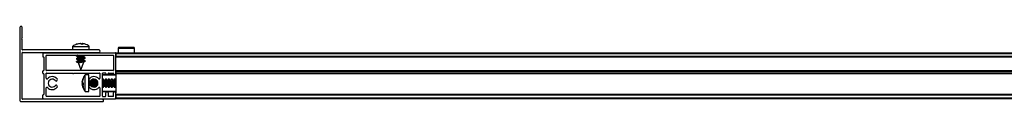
# Model space of a CAD drawing. Header units: millimetres. Extents: x 3199.52 to 3201.42, y 3037.58 to 3037.63.
# Tile 1 of 4: x 3199.5221 to 3199.9925, y 3037.5758 to 3037.6118. Entities that reach past the tile are written whole.
import ezdxf

# ---------------------------------------------------------------- set-up
doc = ezdxf.new("R2010")
doc.units = ezdxf.units.MM
doc.layers.add('SANINDUSA', color=3, linetype='Continuous')

msp = doc.modelspace()

# ---------------------------------------------------------------- linework, layer by layer
at = {"layer": 'SANINDUSA'}
for p, q in [((3199.52205618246, 3037.611203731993), (3199.52205618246, 3037.576403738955)), ((3199.523256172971, 3037.606356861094), (3199.523256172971, 3037.611203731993)), ((3199.523232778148, 3037.606292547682), (3199.523026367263, 3037.606046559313)), ((3199.523026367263, 3037.605660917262), (3199.523232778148, 3037.605414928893)), ((3199.523256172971, 3037.600603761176), (3199.523256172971, 3037.605350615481)), ((3199.547306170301, 3037.602227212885), (3199.547306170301, 3037.600503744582)), ((3199.547306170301, 3037.602227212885), (3199.555306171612, 3037.602227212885)), ((3199.549121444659, 3037.603224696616), (3199.550639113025, 3037.603558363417)), ((3199.549379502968, 3037.603224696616), (3199.549121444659, 3037.603224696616)), ((3199.549836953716, 3037.603224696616), (3199.549282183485, 3037.603224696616)), ((3199.550928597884, 3037.603558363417), (3199.549379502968, 3037.603224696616)), ((3199.551173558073, 3037.603558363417), (3199.549836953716, 3037.603224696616)), ((3199.551410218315, 3037.603224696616), (3199.550928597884, 3037.603558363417)), ((3199.551513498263, 3037.603440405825), (3199.551173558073, 3037.603558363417)), ((3199.551332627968, 3037.603315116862), (3199.55168374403, 3037.603558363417)), ((3199.552341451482, 3037.603224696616), (3199.551410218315, 3037.603224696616)), ((3199.551641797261, 3037.603216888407), (3199.55168374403, 3037.603558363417)), ((3199.55168374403, 3037.603558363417), (3199.551960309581, 3037.603498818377)), ((3199.551900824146, 3037.603224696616), (3199.551973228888, 3037.603558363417)), ((3199.551973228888, 3037.603558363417), (3199.552341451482, 3037.603224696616)), ((3199.553164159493, 3037.603296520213), (3199.551973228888, 3037.603558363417)), ((3199.55295546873, 3037.603365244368), (3199.552003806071, 3037.603552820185)), ((3199.553434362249, 3037.603224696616), (3199.553490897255, 3037.603224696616)), ((3199.555306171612, 3037.600503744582), (3199.555306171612, 3037.602227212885)), ((3199.523256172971, 3037.588453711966), (3199.523256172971, 3037.599203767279)), ((3199.55995616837, 3037.600503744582), (3199.523356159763, 3037.600503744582)), ((3199.523356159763, 3037.599303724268), (3199.55995616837, 3037.599303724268)), ((3199.533056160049, 3037.598853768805), (3199.533056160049, 3037.597453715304)), ((3199.533356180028, 3037.599153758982), (3199.567756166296, 3037.599153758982)), ((3199.53345616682, 3037.597153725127), (3199.533356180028, 3037.597153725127)), ((3199.533556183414, 3037.597053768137), (3199.533556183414, 3037.590753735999)), ((3199.534756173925, 3037.590753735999), (3199.534756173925, 3037.597853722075)), ((3199.534856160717, 3037.597953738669), (3199.566756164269, 3037.597953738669)), ((3199.549787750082, 3037.597953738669), (3199.549238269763, 3037.597529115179)), ((3199.549240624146, 3037.597514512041), (3199.549854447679, 3037.597297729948)), ((3199.549617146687, 3037.597953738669), (3199.54927455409, 3037.597729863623)), ((3199.549846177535, 3037.596703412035), (3199.54927455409, 3037.596329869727)), ((3199.549287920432, 3037.597590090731), (3199.549307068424, 3037.597582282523)), ((3199.549540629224, 3037.599303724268), (3199.549311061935, 3037.599153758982)), ((3199.54972304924, 3037.599303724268), (3199.549528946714, 3037.599153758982)), ((3199.549846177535, 3037.597303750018), (3199.549846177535, 3037.596574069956)), ((3199.553371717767, 3037.596792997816), (3199.552757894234, 3037.597009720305)), ((3199.552766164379, 3037.597604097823), (3199.553301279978, 3037.597953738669)), ((3199.552766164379, 3037.597003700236), (3199.552766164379, 3037.597719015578)), ((3199.552799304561, 3037.597734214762), (3199.553083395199, 3037.597953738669)), ((3199.552799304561, 3037.596334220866), (3199.553374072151, 3037.596778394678)), ((3199.552824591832, 3037.599153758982), (3199.553018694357, 3037.599303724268)), ((3199.552995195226, 3037.599153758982), (3199.553224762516, 3037.599303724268)), ((3199.553324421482, 3037.596717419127), (3199.55330527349, 3037.596725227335)), ((3199.566856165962, 3037.597853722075), (3199.566856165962, 3037.590753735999)), ((3199.568056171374, 3037.599153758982), (3201.376056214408, 3037.599153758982)), ((3199.568056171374, 3037.599153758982), (3199.568056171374, 3037.598853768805)), ((3199.568056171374, 3037.598853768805), (3201.376056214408, 3037.598853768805)), ((3199.568056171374, 3037.598853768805), (3199.568056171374, 3037.597453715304)), ((3199.568056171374, 3037.589253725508), (3199.568056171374, 3037.598853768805)), ((3201.376056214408, 3037.597453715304), (3199.568056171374, 3037.597453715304)), ((3201.376056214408, 3037.597153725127), (3199.568056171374, 3037.597153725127)), ((3201.376056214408, 3037.597053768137), (3199.568056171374, 3037.597053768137)), ((3199.569061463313, 3037.601258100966), (3199.569043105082, 3037.599153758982)), ((3199.576921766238, 3037.601258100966), (3199.569061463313, 3037.601258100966)), ((3199.576940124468, 3037.599153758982), (3199.576921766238, 3037.601258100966)), ((3199.549813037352, 3037.596573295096), (3199.549238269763, 3037.596129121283)), ((3199.549813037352, 3037.595173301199), (3199.549238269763, 3037.594729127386)), ((3199.549240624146, 3037.59611445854), (3199.549854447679, 3037.595897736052)), ((3199.549240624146, 3037.594714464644), (3199.549950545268, 3037.594463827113)), ((3199.549846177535, 3037.595303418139), (3199.54927455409, 3037.59492987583)), ((3199.549287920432, 3037.596190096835), (3199.549307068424, 3037.596182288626)), ((3199.549287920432, 3037.594790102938), (3199.549307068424, 3037.59478229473)), ((3199.549846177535, 3037.595903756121), (3199.549846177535, 3037.59517407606)), ((3199.549939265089, 3037.594467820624), (3199.54993992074, 3037.594466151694)), ((3199.54993992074, 3037.594466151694), (3199.551306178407, 3037.591003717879)), ((3199.551306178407, 3037.591003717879), (3199.552766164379, 3037.594703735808)), ((3199.552766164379, 3037.594703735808), (3199.551723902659, 3037.594703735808)), ((3199.553371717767, 3037.59539300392), (3199.552757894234, 3037.595609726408)), ((3199.552766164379, 3037.596204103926), (3199.553337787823, 3037.59657758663)), ((3199.552766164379, 3037.595603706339), (3199.552766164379, 3037.596319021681)), ((3199.552766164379, 3037.59480411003), (3199.553337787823, 3037.595177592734)), ((3199.552766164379, 3037.594703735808), (3199.552766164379, 3037.594919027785)), ((3199.552799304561, 3037.594934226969), (3199.553374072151, 3037.595378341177)), ((3199.553324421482, 3037.595317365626), (3199.55330527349, 3037.595325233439)), ((3199.523256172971, 3037.577103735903), (3199.523256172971, 3037.587853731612)), ((3199.533056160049, 3037.589453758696), (3199.533056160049, 3037.590353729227)), ((3199.533356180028, 3037.590653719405), (3199.53345616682, 3037.590653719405)), ((3199.53345616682, 3037.589153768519), (3199.533356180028, 3037.589153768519)), ((3199.533556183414, 3037.589053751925), (3199.533556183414, 3037.579253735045)), ((3199.534756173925, 3037.586958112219), (3199.534756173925, 3037.589353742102)), ((3199.566756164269, 3037.590653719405), (3199.534856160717, 3037.590653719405)), ((3199.534856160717, 3037.589453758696), (3199.547256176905, 3037.589453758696)), ((3199.547856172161, 3037.589453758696), (3199.560256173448, 3037.589453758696)), ((3199.553321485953, 3037.588608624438), (3199.553050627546, 3037.58828103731)), ((3199.555035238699, 3037.588653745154), (3199.553311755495, 3037.588653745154)), ((3199.553311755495, 3037.588570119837), (3199.553311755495, 3037.588653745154)), ((3199.553311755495, 3037.580653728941), (3199.553311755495, 3037.588570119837)), ((3199.555035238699, 3037.588570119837), (3199.555035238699, 3037.588653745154)), ((3199.555035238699, 3037.580653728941), (3199.555035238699, 3037.588570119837)), ((3199.560356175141, 3037.589353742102), (3199.560356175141, 3037.586958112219)), ((3199.561556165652, 3037.578453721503), (3199.561556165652, 3037.589353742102)), ((3199.568056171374, 3037.588453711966), (3199.561556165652, 3037.588453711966)), ((3199.563056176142, 3037.589453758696), (3199.561656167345, 3037.589453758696)), ((3199.568056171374, 3037.588653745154), (3199.561756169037, 3037.588653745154)), ((3199.563156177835, 3037.589253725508), (3199.563156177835, 3037.589353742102)), ((3199.564356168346, 3037.589353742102), (3199.564356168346, 3037.589253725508)), ((3199.564456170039, 3037.589453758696), (3199.566756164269, 3037.589453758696)), ((3199.566856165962, 3037.589253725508), (3199.566856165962, 3037.589353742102)), ((3199.568056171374, 3037.590753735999), (3201.376056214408, 3037.590753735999)), ((3199.568056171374, 3037.590653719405), (3201.376056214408, 3037.590653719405)), ((3199.568056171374, 3037.590353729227), (3201.376056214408, 3037.590353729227)), ((3199.568056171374, 3037.590353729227), (3199.568056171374, 3037.589453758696)), ((3201.376056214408, 3037.589453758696), (3199.568056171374, 3037.589453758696)), ((3199.568056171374, 3037.589253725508), (3199.568056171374, 3037.589153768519)), ((3201.376056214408, 3037.589153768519), (3199.568056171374, 3037.589153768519)), ((3199.568056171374, 3037.589053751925), (3199.568056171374, 3037.589153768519)), ((3201.376056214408, 3037.589053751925), (3199.568056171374, 3037.589053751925)), ((3199.568056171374, 3037.589053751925), (3199.568056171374, 3037.580053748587)), ((3199.551980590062, 3037.585294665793), (3199.552314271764, 3037.58684057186)), ((3199.552314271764, 3037.586834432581), (3199.551980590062, 3037.585268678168)), ((3199.552314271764, 3037.586644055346), (3199.551980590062, 3037.585074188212)), ((3199.551980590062, 3037.585111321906), (3199.552017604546, 3037.585286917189)), ((3199.552073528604, 3037.585250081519), (3199.551980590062, 3037.585268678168)), ((3199.552314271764, 3037.584822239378), (3199.551980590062, 3037.585111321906)), ((3199.551980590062, 3037.585111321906), (3199.552104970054, 3037.585092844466)), ((3199.551980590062, 3037.585074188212), (3199.552314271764, 3037.584692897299)), ((3199.551980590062, 3037.584828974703), (3199.552036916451, 3037.585062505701)), ((3199.552137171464, 3037.584895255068), (3199.551980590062, 3037.584478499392)), ((3199.552071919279, 3037.584585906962), (3199.551980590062, 3037.584828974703)), ((3199.552176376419, 3037.584817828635), (3199.551980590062, 3037.584828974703)), ((3199.551980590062, 3037.584734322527), (3199.552097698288, 3037.584367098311)), ((3199.551980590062, 3037.584233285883), (3199.552314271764, 3037.584614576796)), ((3199.5520490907, 3037.584311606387), (3199.551980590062, 3037.584573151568)), ((3199.552314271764, 3037.584485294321), (3199.551980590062, 3037.58419615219)), ((3199.551980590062, 3037.584478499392), (3199.552036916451, 3037.584244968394)), ((3199.552314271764, 3037.584278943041), (3199.551980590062, 3037.584233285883)), ((3199.552025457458, 3037.584022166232), (3199.551980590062, 3037.584233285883)), ((3199.552314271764, 3037.584082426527), (3199.551980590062, 3037.584012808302)), ((3199.552314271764, 3037.582473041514), (3199.551980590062, 3037.584038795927)), ((3199.551980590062, 3037.584012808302), (3199.552314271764, 3037.582466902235)), ((3199.552314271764, 3037.583746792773), (3199.551980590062, 3037.584012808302)), ((3199.552073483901, 3037.583755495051), (3199.552314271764, 3037.582613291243)), ((3199.552087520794, 3037.584035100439), (3199.552314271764, 3037.583094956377)), ((3199.552314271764, 3037.58684057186), (3199.552314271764, 3037.586644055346)), ((3199.552314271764, 3037.584692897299), (3199.552314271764, 3037.583746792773)), ((3199.552314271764, 3037.584614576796), (3199.552314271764, 3037.584692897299)), ((3199.552314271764, 3037.583094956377), (3199.552314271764, 3037.582808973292)), ((3199.555035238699, 3037.582993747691), (3199.555036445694, 3037.5830156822)), ((3199.555235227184, 3037.585806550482), (3199.555235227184, 3037.583500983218)), ((3199.556541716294, 3037.583047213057), (3199.556623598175, 3037.583193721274)), ((3199.5565905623, 3037.583193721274), (3199.557261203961, 3037.583193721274)), ((3199.556607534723, 3037.583007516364), (3199.556697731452, 3037.583193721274)), ((3199.55670926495, 3037.586113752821), (3199.556618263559, 3037.58630609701)), ((3199.556635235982, 3037.58607703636), (3199.556681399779, 3037.586094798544)), ((3199.557346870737, 3037.586113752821), (3199.556681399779, 3037.586113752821)), ((3199.556717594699, 3037.582948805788), (3199.55681025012, 3037.583193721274)), ((3199.556821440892, 3037.586113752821), (3199.556729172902, 3037.586364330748)), ((3199.557149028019, 3037.583193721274), (3199.557304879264, 3037.582770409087)), ((3199.557321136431, 3037.586539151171), (3199.557160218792, 3037.586113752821)), ((3199.557229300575, 3037.583261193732), (3199.557468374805, 3037.582755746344)), ((3199.557485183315, 3037.586552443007), (3199.557240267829, 3037.586046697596)), ((3199.557592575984, 3037.586553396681), (3199.557314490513, 3037.586055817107)), ((3199.557785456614, 3037.582767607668), (3199.558023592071, 3037.583193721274)), ((3199.557899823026, 3037.582785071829), (3199.558097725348, 3037.583193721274)), ((3199.558109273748, 3037.586113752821), (3199.557917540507, 3037.586519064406)), ((3199.557990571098, 3037.583193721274), (3199.558661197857, 3037.583193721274)), ((3199.558035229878, 3037.58607703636), (3199.558081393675, 3037.586094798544)), ((3199.558070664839, 3037.582824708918), (3199.558210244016, 3037.583193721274)), ((3199.558746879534, 3037.586113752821), (3199.558081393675, 3037.586113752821)), ((3199.558221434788, 3037.586113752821), (3199.558087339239, 3037.586477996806)), ((3199.558549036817, 3037.583193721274), (3199.558596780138, 3037.583064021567)), ((3199.558606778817, 3037.586236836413), (3199.558560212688, 3037.586113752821)), ((3199.558629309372, 3037.583261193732), (3199.558691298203, 3037.583130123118)), ((3199.558700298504, 3037.586170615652), (3199.558640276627, 3037.586046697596)), ((3199.558754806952, 3037.586127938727), (3199.55871448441, 3037.586055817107)), ((3199.560155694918, 3037.582632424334), (3199.560165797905, 3037.582605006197)), ((3199.560179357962, 3037.586693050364), (3199.56017548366, 3037.58668285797)), ((3199.560223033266, 3037.582596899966), (3199.560223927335, 3037.582598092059)), ((3199.561852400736, 3037.586660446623), (3199.561556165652, 3037.586130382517)), ((3199.5617338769, 3037.586652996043), (3199.561556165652, 3037.586286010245)), ((3199.561556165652, 3037.58299297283), (3199.561716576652, 3037.582653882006)), ((3199.561918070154, 3037.582647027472), (3199.562223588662, 3037.583193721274)), ((3199.56203659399, 3037.582654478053), (3199.56229773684, 3037.583193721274)), ((3199.562309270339, 3037.586113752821), (3199.562053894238, 3037.586653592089)), ((3199.562190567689, 3037.583193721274), (3199.562861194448, 3037.583193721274)), ((3199.56223524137, 3037.58607703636), (3199.562281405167, 3037.586094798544)), ((3199.562946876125, 3037.586113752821), (3199.562281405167, 3037.586113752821)), ((3199.562829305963, 3037.583261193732), (3199.563116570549, 3037.582653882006)), ((3199.563133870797, 3037.586652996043), (3199.562840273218, 3037.586046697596)), ((3199.563252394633, 3037.586660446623), (3199.562914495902, 3037.586055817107)), ((3199.56331806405, 3037.582647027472), (3199.563623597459, 3037.583193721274)), ((3199.563436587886, 3037.582654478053), (3199.563697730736, 3037.583193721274)), ((3199.563709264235, 3037.586113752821), (3199.563453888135, 3037.586653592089)), ((3199.563590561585, 3037.583193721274), (3199.564261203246, 3037.583193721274)), ((3199.563635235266, 3037.58607703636), (3199.563681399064, 3037.586094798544)), ((3199.564346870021, 3037.586113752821), (3199.563681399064, 3037.586113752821)), ((3199.56422929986, 3037.583261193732), (3199.564516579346, 3037.582653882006)), ((3199.564533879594, 3037.586652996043), (3199.564240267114, 3037.586046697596)), ((3199.564652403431, 3037.586660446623), (3199.564314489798, 3037.586055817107)), ((3199.564718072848, 3037.582647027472), (3199.565023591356, 3037.583193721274)), ((3199.564836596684, 3037.582654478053), (3199.565097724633, 3037.583193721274)), ((3199.565109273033, 3037.586113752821), (3199.564853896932, 3037.586653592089)), ((3199.564990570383, 3037.583193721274), (3199.565661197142, 3037.583193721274)), ((3199.565035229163, 3037.58607703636), (3199.56508139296, 3037.586094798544)), ((3199.565746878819, 3037.586113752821), (3199.56508139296, 3037.586113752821)), ((3199.565629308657, 3037.583261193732), (3199.565916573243, 3037.582653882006)), ((3199.565933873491, 3037.586652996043), (3199.565640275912, 3037.586046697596)), ((3199.566052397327, 3037.586660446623), (3199.565714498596, 3037.586055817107)), ((3199.566118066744, 3037.582647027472), (3199.566423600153, 3037.583193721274)), ((3199.566236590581, 3037.582654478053), (3199.56649773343, 3037.583193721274)), ((3199.566509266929, 3037.586113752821), (3199.566253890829, 3037.586653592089)), ((3199.566390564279, 3037.583193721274), (3199.56706120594, 3037.583193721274)), ((3199.56643523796, 3037.58607703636), (3199.566481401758, 3037.586094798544)), ((3199.567146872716, 3037.586113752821), (3199.566481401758, 3037.586113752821)), ((3199.567029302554, 3037.583261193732), (3199.56731658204, 3037.582653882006)), ((3199.567333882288, 3037.586652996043), (3199.567040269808, 3037.586046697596)), ((3199.567452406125, 3037.586660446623), (3199.567114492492, 3037.586055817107)), ((3199.567518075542, 3037.582647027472), (3199.56782359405, 3037.583193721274)), ((3199.567636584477, 3037.582654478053), (3199.567897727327, 3037.583193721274)), ((3199.567909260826, 3037.586113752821), (3199.567653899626, 3037.586653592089)), ((3199.567790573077, 3037.583193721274), (3199.568056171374, 3037.583193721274)), ((3199.567835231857, 3037.58607703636), (3199.567881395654, 3037.586094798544)), ((3199.568056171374, 3037.586113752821), (3199.567881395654, 3037.586113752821)), ((3199.533056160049, 3037.577453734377), (3199.533056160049, 3037.578853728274)), ((3199.533356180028, 3037.579153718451), (3199.53345616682, 3037.579153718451)), ((3199.534756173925, 3037.578453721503), (3199.534756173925, 3037.582349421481)), ((3199.560256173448, 3037.578353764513), (3199.534856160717, 3037.578353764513)), ((3199.552963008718, 3037.581191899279), (3199.553299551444, 3037.580720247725)), ((3199.553311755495, 3037.580653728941), (3199.555035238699, 3037.580653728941)), ((3199.560356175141, 3037.582349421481), (3199.560356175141, 3037.578453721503)), ((3199.561556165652, 3037.580853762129), (3199.568056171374, 3037.580853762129)), ((3199.561656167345, 3037.578353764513), (3199.563056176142, 3037.578353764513)), ((3199.561756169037, 3037.580653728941), (3199.568056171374, 3037.580653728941)), ((3199.563156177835, 3037.578453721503), (3199.563156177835, 3037.580053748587)), ((3199.564356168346, 3037.580053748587), (3199.564356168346, 3037.578453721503)), ((3199.566756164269, 3037.578353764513), (3199.564456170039, 3037.578353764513)), ((3199.566856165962, 3037.578453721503), (3199.566856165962, 3037.580053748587)), ((3199.568056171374, 3037.577453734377), (3199.568056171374, 3037.580053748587)), ((3199.568056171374, 3037.579253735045), (3201.376056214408, 3037.579253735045)), ((3201.376056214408, 3037.579153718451), (3199.568056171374, 3037.579153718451)), ((3201.376056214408, 3037.578853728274), (3199.568056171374, 3037.578853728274)), ((3199.568056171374, 3037.578853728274), (3199.568056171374, 3037.577453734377)), ((3199.561756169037, 3037.575803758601), (3199.522656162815, 3037.575803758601)), ((3199.56145617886, 3037.577003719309), (3199.523356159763, 3037.577003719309)), ((3199.533356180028, 3037.5771537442), (3199.567756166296, 3037.5771537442)), ((3199.562056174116, 3037.576103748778), (3199.562056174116, 3037.576403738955)), ((3201.376056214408, 3037.577453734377), (3199.568056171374, 3037.577453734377)), ((3199.568056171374, 3037.577453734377), (3199.568056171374, 3037.5771537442)), ((3201.376056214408, 3037.5771537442), (3199.568056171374, 3037.5771537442))]:
    msp.add_line(p, q, dxfattribs=at)
at = {"layer": 'SANINDUSA', "flags": 128}
for points in [[(3199.549287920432, 3037.597590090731), (3199.549249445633, 3037.597609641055), (3199.549262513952, 3037.597721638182), (3199.549586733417, 3037.597853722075), (3199.549697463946, 3037.597884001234)], [(3199.549315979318, 3037.599153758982), (3199.549586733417, 3037.599253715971), (3199.549697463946, 3037.599283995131)], [(3199.551668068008, 3037.596803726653), (3199.55110115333, 3037.596710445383), (3199.550557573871, 3037.596630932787), (3199.550122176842, 3037.59657770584), (3199.549862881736, 3037.596558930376), (3199.549820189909, 3037.59657770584), (3199.549846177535, 3037.596588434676)], [(3199.551264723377, 3037.599153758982), (3199.551866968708, 3037.599253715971), (3199.552150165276, 3037.599303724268)], [(3199.552766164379, 3037.597680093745), (3199.552771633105, 3037.597676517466), (3199.552766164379, 3037.597604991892)], [(3199.553304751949, 3037.596724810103), (3199.55336289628, 3037.596697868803), (3199.553349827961, 3037.596585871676), (3199.553337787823, 3037.59657758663)], [(3199.549287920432, 3037.596190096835), (3199.549249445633, 3037.596209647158), (3199.549262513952, 3037.596321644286), (3199.549586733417, 3037.596453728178), (3199.549697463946, 3037.596483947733)], [(3199.549287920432, 3037.594790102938), (3199.549249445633, 3037.594809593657), (3199.549262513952, 3037.594921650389), (3199.549586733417, 3037.595053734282), (3199.549697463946, 3037.595083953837)], [(3199.551668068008, 3037.595403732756), (3199.55110115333, 3037.595310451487), (3199.550557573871, 3037.595230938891), (3199.550122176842, 3037.595177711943), (3199.549862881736, 3037.59515893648), (3199.549820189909, 3037.595177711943), (3199.549846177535, 3037.595188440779)], [(3199.552766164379, 3037.596280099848), (3199.552771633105, 3037.596276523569), (3199.552766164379, 3037.596204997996)], [(3199.552766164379, 3037.594880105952), (3199.552771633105, 3037.594876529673), (3199.552766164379, 3037.594805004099)], [(3199.553304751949, 3037.595324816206), (3199.55336289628, 3037.595297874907), (3199.553349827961, 3037.595185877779), (3199.553337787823, 3037.595177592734)], [(3199.557340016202, 3037.586252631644), (3199.557340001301, 3037.586264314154), (3199.55735089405, 3037.586542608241)], [(3199.557342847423, 3037.582765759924), (3199.557340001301, 3037.582892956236), (3199.557342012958, 3037.583022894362)], [(3199.557426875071, 3037.586256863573), (3199.557441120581, 3037.586335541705), (3199.557494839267, 3037.58655274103)], [(3199.560223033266, 3037.582596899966), (3199.560166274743, 3037.582603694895), (3199.560158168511, 3037.582631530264)], [(3199.560175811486, 3037.586682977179), (3199.560241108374, 3037.58672636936), (3199.560243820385, 3037.586723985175)], [(3199.561556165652, 3037.584874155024), (3199.561566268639, 3037.585051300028), (3199.561641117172, 3037.585809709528), (3199.561753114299, 3037.586392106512), (3199.561885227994, 3037.586709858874), (3199.562017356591, 3037.586714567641), (3199.562053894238, 3037.586653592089)], [(3199.561918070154, 3037.582647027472), (3199.561885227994, 3037.582597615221), (3199.561753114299, 3037.582592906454), (3199.561641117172, 3037.582901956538), (3199.561566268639, 3037.583477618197), (3199.561556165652, 3037.583630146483)], [(3199.561626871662, 3037.586256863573), (3199.561641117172, 3037.586335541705), (3199.561753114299, 3037.586688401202), (3199.561885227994, 3037.58673149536), (3199.561895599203, 3037.586721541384)], [(3199.56203659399, 3037.582654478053), (3199.562017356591, 3037.582619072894), (3199.561885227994, 3037.582575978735), (3199.561874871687, 3037.582585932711)], [(3199.56331806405, 3037.582647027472), (3199.563285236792, 3037.582597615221), (3199.563153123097, 3037.582592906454), (3199.563041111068, 3037.582901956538), (3199.562966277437, 3037.583477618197), (3199.562939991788, 3037.584232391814), (3199.562966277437, 3037.585051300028), (3199.563041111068, 3037.585809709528), (3199.563153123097, 3037.586392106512), (3199.563285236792, 3037.586709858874), (3199.563417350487, 3037.586714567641), (3199.563453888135, 3037.586653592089)], [(3199.563026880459, 3037.586256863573), (3199.563041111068, 3037.586335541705), (3199.563153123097, 3037.586688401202), (3199.563285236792, 3037.58673149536), (3199.563339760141, 3037.586657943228)], [(3199.563436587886, 3037.582654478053), (3199.563417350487, 3037.582619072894), (3199.563285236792, 3037.582575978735), (3199.563274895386, 3037.582585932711)], [(3199.564718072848, 3037.582647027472), (3199.564685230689, 3037.582597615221), (3199.564553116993, 3037.582592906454), (3199.564441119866, 3037.582901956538), (3199.564366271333, 3037.583477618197), (3199.564340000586, 3037.584232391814), (3199.564366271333, 3037.585051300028), (3199.564441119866, 3037.585809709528), (3199.564553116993, 3037.586392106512), (3199.564685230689, 3037.586709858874), (3199.564817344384, 3037.586714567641), (3199.564853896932, 3037.586653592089)], [(3199.564426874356, 3037.586256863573), (3199.564441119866, 3037.586335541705), (3199.564553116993, 3037.586688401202), (3199.564685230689, 3037.58673149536), (3199.564695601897, 3037.586721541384)], [(3199.564836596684, 3037.582654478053), (3199.564817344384, 3037.582619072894), (3199.564685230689, 3037.582575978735), (3199.56467485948, 3037.582585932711)], [(3199.566118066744, 3037.582647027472), (3199.566085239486, 3037.582597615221), (3199.56595311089, 3037.582592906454), (3199.565841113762, 3037.582901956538), (3199.565766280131, 3037.583477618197), (3199.565739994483, 3037.584232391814), (3199.565766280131, 3037.585051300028), (3199.565841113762, 3037.585809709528), (3199.56595311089, 3037.586392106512), (3199.566085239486, 3037.586709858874), (3199.566217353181, 3037.586714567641), (3199.566253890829, 3037.586653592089)], [(3199.565826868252, 3037.586256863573), (3199.565841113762, 3037.586335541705), (3199.56595311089, 3037.586688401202), (3199.566085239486, 3037.58673149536), (3199.566095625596, 3037.586721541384)], [(3199.566236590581, 3037.582654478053), (3199.566217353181, 3037.582619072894), (3199.566085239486, 3037.582575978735), (3199.566074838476, 3037.582585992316)], [(3199.567518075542, 3037.582647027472), (3199.567485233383, 3037.582597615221), (3199.567353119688, 3037.582592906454), (3199.567241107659, 3037.582901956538), (3199.567166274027, 3037.583477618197), (3199.56714000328, 3037.584232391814), (3199.567166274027, 3037.585051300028), (3199.567241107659, 3037.585809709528), (3199.567353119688, 3037.586392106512), (3199.567485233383, 3037.586709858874), (3199.567617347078, 3037.586714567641), (3199.567653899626, 3037.586653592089)], [(3199.56722687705, 3037.586256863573), (3199.567241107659, 3037.586335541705), (3199.567353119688, 3037.586688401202), (3199.567485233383, 3037.58673149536), (3199.567495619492, 3037.586721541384)], [(3199.567636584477, 3037.582654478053), (3199.567617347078, 3037.582619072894), (3199.567485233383, 3037.582575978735), (3199.567474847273, 3037.582585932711)]]:
    msp.add_lwpolyline(points, dxfattribs=at)
at = {"layer": 'SANINDUSA'}
for centre, radius, start, end in [((3199.522656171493, 3037.611203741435), 0.0006000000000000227, 0, 180), ((3199.523256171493, 3037.605853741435), 0.0002999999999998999, 139.9999999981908, 220.0000000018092), ((3199.523156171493, 3037.606356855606), 0.0001000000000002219, 319.9999999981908, 0), ((3199.523156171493, 3037.605350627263), 9.999999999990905e-05, 0, 40.00000000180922), ((3199.569561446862, 3037.601253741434), 0.0005000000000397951, 90, 179.5000000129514), ((3199.576421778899, 3037.601253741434), 0.000500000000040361, 0.4999999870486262, 90), ((3199.523356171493, 3037.600603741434), 0.0001000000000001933, 180, 270), ((3199.523356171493, 3037.599203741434), 0.0001000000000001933, 90, 180), ((3199.533356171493, 3037.598853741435), 0.0003000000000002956, 90, 180), ((3199.533356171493, 3037.597453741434), 0.0003000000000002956, 180, 270), ((3199.533456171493, 3037.597053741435), 9.999999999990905e-05, 0, 90), ((3199.534856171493, 3037.597853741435), 0.0001000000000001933, 90, 180), ((3199.548560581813, 3037.614750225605), 0.01723443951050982, 272.2535500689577, 282.9442406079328), ((3199.548994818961, 3037.610844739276), 0.01471763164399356, 270.9477978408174, 287.300998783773), ((3199.551137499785, 3037.602863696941), 0.005391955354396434, 276.2435599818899, 287.9508337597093), ((3199.559956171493, 3037.599903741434), 0.000600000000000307, 270, 90), ((3199.566756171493, 3037.597853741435), 0.0001000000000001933, 0, 90), ((3199.567756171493, 3037.598853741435), 0.0003000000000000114, 0, 90), ((3199.548994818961, 3037.60944474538), 0.01471763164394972, 270.9477978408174, 287.300998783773), ((3199.551137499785, 3037.601463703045), 0.005391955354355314, 276.2435599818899, 287.9508337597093), ((3199.551139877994, 3037.600052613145), 0.005380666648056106, 276.2312359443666, 287.9631578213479), ((3199.523381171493, 3037.588153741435), 0.0003250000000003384, 112.6198649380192, 247.3801350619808), ((3199.533356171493, 3037.590353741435), 0.0003000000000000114, 90, 180), ((3199.533356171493, 3037.589453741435), 0.0003000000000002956, 180, 270), ((3199.533456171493, 3037.590753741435), 0.0001000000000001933, 270, 0), ((3199.533456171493, 3037.589053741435), 0.0001000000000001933, 0, 90), ((3199.534856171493, 3037.590753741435), 9.999999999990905e-05, 180, 270), ((3199.534856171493, 3037.589353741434), 0.0001000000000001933, 90, 180), ((3199.537556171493, 3037.584653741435), 0.003100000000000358, 39.79181950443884, 137.3320744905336), ((3199.547556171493, 3037.589578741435), 0.0003249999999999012, 202.6198649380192, 337.3801350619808), ((3199.557556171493, 3037.584653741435), 0.003100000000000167, 42.66792550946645, 140.2081804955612), ((3199.560256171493, 3037.589353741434), 0.0001000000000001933, 0, 90), ((3199.561656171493, 3037.589353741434), 0.0001000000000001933, 90, 180), ((3199.561756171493, 3037.588453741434), 0.0002000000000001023, 90, 180), ((3199.563056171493, 3037.589353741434), 0.0001000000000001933, 0, 90), ((3199.563756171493, 3037.589253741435), 0.0006000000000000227, 180, 0), ((3199.564456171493, 3037.589353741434), 9.999999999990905e-05, 90, 180), ((3199.566756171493, 3037.590753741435), 0.0001000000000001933, 270, 0), ((3199.566756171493, 3037.589353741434), 0.0001000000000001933, 0, 90), ((3199.567456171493, 3037.589253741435), 0.0006000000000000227, 180, 0), ((3199.535056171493, 3037.586958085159), 0.0003000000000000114, 180, 317.3320744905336), ((3199.535056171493, 3037.58234939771), 0.0003000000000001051, 42.66792550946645, 180), ((3199.537556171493, 3037.584653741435), 0.003100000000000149, 222.6679255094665, 320.2081804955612), ((3199.537556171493, 3037.584653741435), 0.001899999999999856, 39.79181950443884, 320.2081804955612), ((3199.539477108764, 3037.586253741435), 0.0006000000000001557, 219.7918195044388, 39.79181950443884), ((3199.539477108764, 3037.583053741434), 0.0006000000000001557, 320.2081804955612, 140.2081804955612), ((3199.555635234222, 3037.586253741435), 0.0006000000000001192, 140.2081804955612, 320.2081804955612), ((3199.555635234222, 3037.583053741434), 0.0005999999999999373, 39.79181950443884, 219.7918195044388), ((3199.557556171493, 3037.584653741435), 0.003100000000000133, 219.7918195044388, 317.3320744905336), ((3199.567527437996, 3037.584271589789), 0.0115888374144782, 172.3607650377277, 183.5310187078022), ((3199.557556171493, 3037.584653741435), 0.001900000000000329, 219.7918195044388, 140.2081804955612), ((3199.560022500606, 3037.58460718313), 0.003692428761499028, 156.5422825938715, 202.5072314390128), ((3199.565417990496, 3037.584393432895), 0.008106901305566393, 164.5494987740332, 191.6576163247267), ((3199.561422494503, 3037.58460718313), 0.003692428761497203, 156.5422825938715, 202.5072314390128), ((3199.569402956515, 3037.58430821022), 0.01066756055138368, 170.7527359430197, 185.9058058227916), ((3199.566840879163, 3037.58439308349), 0.007652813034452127, 171.8173582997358, 184.9976619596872), ((3199.560056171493, 3037.586958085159), 0.0003000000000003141, 222.6679255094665, 0), ((3199.560056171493, 3037.58234939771), 0.0003000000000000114, 0, 137.3320744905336), ((3199.565622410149, 3037.584607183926), 0.003692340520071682, 156.5417018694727, 202.5078121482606), ((3199.567022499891, 3037.58460718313), 0.003692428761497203, 156.5422825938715, 202.5072314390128), ((3199.568422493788, 3037.58460718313), 0.003692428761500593, 156.5422825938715, 202.5072314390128), ((3199.569822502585, 3037.58460718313), 0.003692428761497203, 156.5422825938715, 202.5072314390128), ((3199.571222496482, 3037.58460718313), 0.003692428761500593, 156.5422825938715, 202.5072314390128), ((3199.533356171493, 3037.578853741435), 0.0003000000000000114, 90, 180), ((3199.533456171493, 3037.579253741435), 0.0001000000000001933, 270, 0), ((3199.534856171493, 3037.578453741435), 9.999999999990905e-05, 180, 270), ((3199.560256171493, 3037.578453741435), 0.0001000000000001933, 270, 0), ((3199.561756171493, 3037.580853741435), 0.0002000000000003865, 180, 270), ((3199.561656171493, 3037.578453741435), 0.0001000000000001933, 180, 270), ((3199.563056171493, 3037.578453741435), 9.999999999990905e-05, 270, 0), ((3199.563756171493, 3037.580053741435), 0.0006000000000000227, 0, 180), ((3199.564456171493, 3037.578453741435), 0.0001000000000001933, 180, 270), ((3199.566756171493, 3037.578453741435), 0.0001000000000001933, 270, 0), ((3199.567456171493, 3037.580053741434), 0.0006000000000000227, 0, 180), ((3199.522656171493, 3037.576403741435), 0.0006000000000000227, 180, 270), ((3199.523356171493, 3037.577103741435), 0.0001000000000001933, 180, 270), ((3199.533356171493, 3037.577453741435), 0.0003000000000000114, 180, 270), ((3199.561456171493, 3037.576403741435), 0.0006000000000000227, 0, 90), ((3199.561756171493, 3037.576103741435), 0.0003000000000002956, 270, 0), ((3199.567756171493, 3037.577453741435), 0.0003000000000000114, 270, 0)]:
    msp.add_arc(centre, radius, start, end, dxfattribs=at)
for centre, major_axis, ratio, start_param, end_param in [((3199.551306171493, 3037.596808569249), (0.001459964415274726, 0.0002349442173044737), 0.04338662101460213, 3.13461079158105, 4.955894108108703), ((3199.551306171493, 3037.595408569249), (0.001459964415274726, 0.0002349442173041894), 0.04338662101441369, 3.134610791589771, 4.955894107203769), ((3199.556640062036, 3037.584653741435), (5.08459504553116e-05, 0.00145997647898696), 0.1629901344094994, 0.2303488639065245, 3.147268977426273), ((3199.558040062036, 3037.584653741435), (5.084595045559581e-05, 0.001459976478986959), 0.1629901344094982, 0.2303488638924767, 3.147268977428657), ((3199.559440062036, 3037.584653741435), (5.084595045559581e-05, 0.001459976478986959), 0.1629901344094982, 0.9809330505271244, 2.251006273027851), ((3199.562240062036, 3037.584653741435), (5.084595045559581e-05, 0.001459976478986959), 0.1629901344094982, 0.2303488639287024, 3.147268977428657), ((3199.563640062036, 3037.584653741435), (5.084595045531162e-05, 0.001459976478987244), 0.1629901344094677, 0.2303488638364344, 3.147268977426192), ((3199.565040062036, 3037.584653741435), (5.084595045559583e-05, 0.001459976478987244), 0.1629901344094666, 0.2303488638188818, 3.147268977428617), ((3199.566440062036, 3037.584653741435), (5.084595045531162e-05, 0.001459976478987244), 0.1629901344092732, 0.2303488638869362, 3.147268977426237), ((3199.567840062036, 3037.584653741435), (5.084595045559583e-05, 0.001459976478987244), 0.1629901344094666, 0.2303488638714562, 3.147268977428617)]:
    msp.add_ellipse(centre, major_axis=major_axis, ratio=ratio, start_param=start_param, end_param=end_param, dxfattribs=at)
for points, knots in [([(3199.549108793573, 3037.603186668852), (3199.548833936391, 3037.603091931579), (3199.54819950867, 3037.602873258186), (3199.547660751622, 3037.60247080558), (3199.547355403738, 3037.602242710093)], [0, 0, 0, 0, 0.4332364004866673, 1, 1, 1, 1]), ([(3199.549154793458, 3037.603224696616), (3199.549116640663, 3037.603216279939), (3199.548960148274, 3037.603181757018), (3199.548822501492, 3037.603096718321), (3199.548718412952, 3037.603032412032)], [0, 0, 0, 0, 0.2437996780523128, 1, 1, 1, 1]), ([(3199.555272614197, 3037.60221725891), (3199.555116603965, 3037.60234413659), (3199.554630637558, 3037.602739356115), (3199.553908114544, 3037.603112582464), (3199.553330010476, 3037.603257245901), (3199.553164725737, 3037.603298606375)], [0, 0, 0, 0, 0.2524133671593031, 0.786258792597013, 1, 1, 1, 1]), ([(3199.576421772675, 3037.601753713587), (3199.576375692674, 3037.601753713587), (3199.576304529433, 3037.601753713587), (3199.575877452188, 3037.601753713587), (3199.575434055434, 3037.601753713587), (3199.574888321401, 3037.601753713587), (3199.574088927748, 3037.601753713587), (3199.57299161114, 3037.601753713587), (3199.57189411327, 3037.601753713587), (3199.571094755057, 3037.601753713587), (3199.5705489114, 3037.601753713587), (3199.570105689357, 3037.601753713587), (3199.569678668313, 3037.601753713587), (3199.569607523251, 3037.601753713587), (3199.569561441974, 3037.601753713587)], [0, 0, 0, 0, 0.1197194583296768, 0.1848876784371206, 0.2499998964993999, 0.3151631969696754, 0.3802786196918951, 0.4999999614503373, 0.6197226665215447, 0.6848865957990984, 0.7500000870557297, 0.8151642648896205, 0.8802802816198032, 1, 1, 1, 1]), ([(3199.549855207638, 3037.597299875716), (3199.54986582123, 3037.597297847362), (3199.549891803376, 3037.597292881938), (3199.550059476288, 3037.59730148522), (3199.550367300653, 3037.597329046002), (3199.550798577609, 3037.597377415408), (3199.551273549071, 3037.597437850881), (3199.551578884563, 3037.597482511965), (3199.551723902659, 3037.597503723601)], [0, 0, 0, 0, 0.1091268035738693, 0.2671431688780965, 0.4534651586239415, 0.6406026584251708, 0.8293054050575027, 1, 1, 1, 1]), ([(3199.551668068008, 3037.596803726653), (3199.551824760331, 3037.596827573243), (3199.552138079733, 3037.596875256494), (3199.55249766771, 3037.596936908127), (3199.552729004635, 3037.596983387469), (3199.552748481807, 3037.596997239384), (3199.552757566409, 3037.597003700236)], [0, 0, 0, 0, 0.259003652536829, 0.5178994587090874, 0.7751371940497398, 0.9999999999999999, 0.9999999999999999, 0.9999999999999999, 0.9999999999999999]), ([(3199.549855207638, 3037.595899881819), (3199.54986582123, 3037.595897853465), (3199.549891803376, 3037.595892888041), (3199.550059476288, 3037.595901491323), (3199.550367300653, 3037.595929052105), (3199.550798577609, 3037.595977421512), (3199.551273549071, 3037.596037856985), (3199.551578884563, 3037.596082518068), (3199.551723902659, 3037.596103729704)], [0, 0, 0, 0, 0.1091268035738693, 0.2671431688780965, 0.4534651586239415, 0.6406026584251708, 0.8293054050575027, 1, 1, 1, 1]), ([(3199.549951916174, 3037.59446764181), (3199.549950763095, 3037.594466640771), (3199.549939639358, 3037.594456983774), (3199.55007374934, 3037.594463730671), (3199.550348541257, 3037.594489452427), (3199.550753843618, 3037.59454207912), (3199.55123186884, 3037.5946144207), (3199.551558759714, 3037.594673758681), (3199.551723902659, 3037.594703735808)], [0, 0, 0, 0, 0.02239102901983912, 0.2160057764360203, 0.408598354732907, 0.602344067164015, 0.799107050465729, 1, 1, 1, 1]), ([(3199.551668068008, 3037.595403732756), (3199.551824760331, 3037.595427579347), (3199.552138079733, 3037.595475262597), (3199.55249766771, 3037.59553691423), (3199.552729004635, 3037.595583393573), (3199.552748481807, 3037.595597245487), (3199.552757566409, 3037.595603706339)], [0, 0, 0, 0, 0.259003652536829, 0.5178994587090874, 0.7751371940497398, 0.9999999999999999, 0.9999999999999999, 0.9999999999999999, 0.9999999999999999]), ([(3199.553294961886, 3037.588588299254), (3199.553224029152, 3037.588508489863), (3199.552838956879, 3037.588075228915), (3199.552506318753, 3037.587463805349), (3199.55235958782, 3037.586916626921), (3199.552335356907, 3037.586826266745)], [0, 0, 0, 0, 0.1586116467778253, 0.8610544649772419, 1, 1, 1, 1]), ([(3199.552053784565, 3037.583646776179), (3199.552077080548, 3037.583368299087), (3199.552106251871, 3037.583019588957), (3199.552248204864, 3037.582704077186), (3199.552276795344, 3037.582640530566)], [0, 0, 0, 0, 0.798591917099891, 1, 1, 1, 1]), ([(3199.552390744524, 3037.587022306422), (3199.552378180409, 3037.586999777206), (3199.55234118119, 3037.586933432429), (3199.552327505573, 3037.586858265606), (3199.552318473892, 3037.58680862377)], [0, 0, 0, 0, 0.3395778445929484, 1, 1, 1, 1]), ([(3199.552342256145, 3037.582486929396), (3199.552453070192, 3037.582165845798), (3199.552674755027, 3037.581523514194), (3199.553093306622, 3037.580988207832), (3199.553302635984, 3037.580720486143)], [0, 0, 0, 0, 0.4998720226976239, 1, 1, 1, 1]), ([(3199.555758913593, 3037.583629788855), (3199.555758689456, 3037.583631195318), (3199.555743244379, 3037.583728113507), (3199.555732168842, 3037.583989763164), (3199.555724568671, 3037.584376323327), (3199.55573267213, 3037.584796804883), (3199.555761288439, 3037.585243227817), (3199.555793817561, 3037.585567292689), (3199.555818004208, 3037.58567950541), (3199.555821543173, 3037.585695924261)], [0, 0, 0, 0, 0.00314310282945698, 0.2165886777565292, 0.3621662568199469, 0.540997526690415, 0.7518961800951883, 0.9636976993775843, 1, 1, 1, 1]), ([(3199.557238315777, 3037.583265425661), (3199.557226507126, 3037.583286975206), (3199.557193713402, 3037.583346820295), (3199.557155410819, 3037.583617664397), (3199.557131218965, 3037.583982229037), (3199.557124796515, 3037.584378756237), (3199.55713275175, 3037.584794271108), (3199.557160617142, 3037.585251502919), (3199.557208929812, 3037.585662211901), (3199.557264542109, 3037.585945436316), (3199.557303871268, 3037.586021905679), (3199.557319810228, 3037.586052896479)], [0, 0, 0, 0, 0.07318357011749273, 0.2032375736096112, 0.3321096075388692, 0.4200050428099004, 0.5279780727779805, 0.6553121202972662, 0.7831915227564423, 0.912133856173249, 0.9999999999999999, 0.9999999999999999, 0.9999999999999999, 0.9999999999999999]), ([(3199.558638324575, 3037.583265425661), (3199.55862651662, 3037.583286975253), (3199.558593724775, 3037.583346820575), (3199.558555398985, 3037.583617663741), (3199.558531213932, 3037.583982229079), (3199.558524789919, 3037.584378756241), (3199.558532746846, 3037.584794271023), (3199.558560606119, 3037.585251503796), (3199.558608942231, 3037.585662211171), (3199.558664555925, 3037.585945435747), (3199.558703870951, 3037.586021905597), (3199.558719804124, 3037.586052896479)], [0, 0, 0, 0, 0.07318355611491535, 0.203237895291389, 0.3321099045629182, 0.4200053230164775, 0.5279783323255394, 0.6553123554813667, 0.7831921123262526, 0.9121344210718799, 1, 1, 1, 1]), ([(3199.562838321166, 3037.583265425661), (3199.562826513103, 3037.583286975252), (3199.562793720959, 3037.583346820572), (3199.562755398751, 3037.583617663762), (3199.562731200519, 3037.583982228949), (3199.562724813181, 3037.584378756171), (3199.562732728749, 3037.584794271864), (3199.562760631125, 3037.585251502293), (3199.56280893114, 3037.58566221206), (3199.562864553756, 3037.585945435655), (3199.5629038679, 3037.58602190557), (3199.562919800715, 3037.586052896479)], [0, 0, 0, 0, 0.07318357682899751, 0.2032379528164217, 0.3321099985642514, 0.4200053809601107, 0.5279783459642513, 0.6553126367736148, 0.7831920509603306, 0.9121343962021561, 0.9999999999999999, 0.9999999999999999, 0.9999999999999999, 0.9999999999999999]), ([(3199.564238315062, 3037.583265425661), (3199.56422650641, 3037.583286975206), (3199.564193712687, 3037.583346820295), (3199.564155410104, 3037.583617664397), (3199.56413121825, 3037.583982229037), (3199.5641247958, 3037.584378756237), (3199.564132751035, 3037.584794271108), (3199.564160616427, 3037.585251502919), (3199.564208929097, 3037.585662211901), (3199.564264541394, 3037.585945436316), (3199.564303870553, 3037.586021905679), (3199.564319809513, 3037.586052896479)], [0, 0, 0, 0, 0.07318357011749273, 0.2032375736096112, 0.3321096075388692, 0.4200050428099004, 0.5279780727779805, 0.6553121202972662, 0.7831915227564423, 0.912133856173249, 0.9999999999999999, 0.9999999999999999, 0.9999999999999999, 0.9999999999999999]), ([(3199.56563832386, 3037.583265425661), (3199.565626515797, 3037.583286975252), (3199.565593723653, 3037.583346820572), (3199.565555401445, 3037.583617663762), (3199.565531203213, 3037.583982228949), (3199.565524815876, 3037.584378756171), (3199.565532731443, 3037.584794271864), (3199.565560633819, 3037.585251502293), (3199.565608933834, 3037.58566221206), (3199.56566455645, 3037.585945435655), (3199.565703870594, 3037.58602190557), (3199.565719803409, 3037.586052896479)], [0, 0, 0, 0, 0.07318357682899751, 0.2032379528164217, 0.3321099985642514, 0.4200053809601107, 0.5279783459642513, 0.6553126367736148, 0.7831920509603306, 0.9121343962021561, 0.9999999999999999, 0.9999999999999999, 0.9999999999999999, 0.9999999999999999]), ([(3199.567038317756, 3037.583265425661), (3199.567026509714, 3037.583286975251), (3199.566993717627, 3037.583346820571), (3199.566955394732, 3037.583617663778), (3199.566931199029, 3037.583982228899), (3199.566924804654, 3037.584378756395), (3199.56693275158, 3037.58479427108), (3199.566960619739, 3037.585251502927), (3199.567008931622, 3037.585662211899), (3199.567064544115, 3037.585945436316), (3199.567103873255, 3037.586021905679), (3199.567119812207, 3037.586052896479)], [0, 0, 0, 0, 0.07318354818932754, 0.2032378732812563, 0.3321098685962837, 0.4200052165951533, 0.5279782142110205, 0.6553122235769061, 0.7831915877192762, 0.9121338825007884, 1, 1, 1, 1])]:
    msp.add_open_spline(points, degree=3, knots=knots, dxfattribs=at)

doc.saveas('drawing.dxf')
